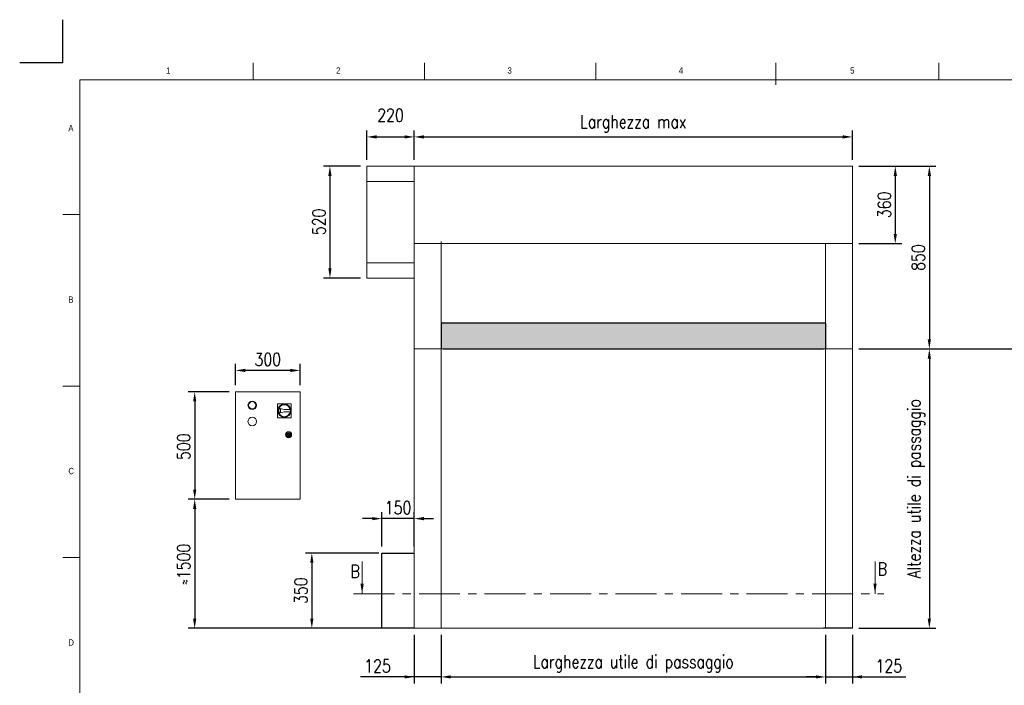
# Model space of a CAD drawing. Header units: millimetres. Extents: x 1545 to 15470, y 764 to 5767.
# Tile 3 of 8: x 1545 to 6125, y 2670 to 5765. Entities that reach past the tile are written whole.
import ezdxf

# ---------------------------------------------------------------- set-up
doc = ezdxf.new("R2010")
doc.units = ezdxf.units.MM
doc.header["$LTSCALE"] = 50
doc.header["$PDSIZE"] = -1
doc.linetypes.add('CENTERX2', pattern=[20.32, 12.7, -2.54, 2.54, -2.54])
doc.layers.add('FORMAT', color=7, linetype='Continuous')
doc.styles.add('NYIP', font='romans.shx', dxfattribs={"width": 0.8})
doc.styles.add('SLDTEXTSTYLE0', font='Gothic.ttf', dxfattribs={"width": 0.913})
doc.dimstyles.new('STANDARD35', dxfattribs={"dimscale": 35, "dimtxt": 2, "dimasz": 1.5, "dimexe": 1, "dimexo": 1, "dimgap": 0.7, "dimtad": 1, "dimdec": 0, "dimdsep": 46, "dimtxsty": 'NYIP', "dimcen": 0, "dimclrd": 1, "dimclre": 1, "dimclrt": 2, "dimadec": 0, "dimazin": 0, "dimtfac": 1, "dimtdec": 0, "dimtix": 1, "dimtmove": 0, "dimatfit": 3, "dimfxl": 0, "dimtvp": 1, "dimtolj": 1, "dimtzin": 0, "dimarcsym": 0})

# ---------------------------------------------------------------- blocks, each defined once
blk = doc.blocks.new('A$C7C9C4F3F')
at = {"color": 7, "lineweight": 5}
blk.add_line((8295, 11245), (8295, 11504), dxfattribs=at)
at = {"layer": 'FORMAT', "color": 7, "lineweight": 5}
for p, q in [((2216, 11304), (2216, 11504)), ((4209, 11504), (4209, 11304)), ((6202, 11304), (6202, 11504)), ((10188, 11304), (10188, 11504)), ((16199, 11304), (199, 11304)), ((199, 11304), (199, 199)), ((199, 9738), (0, 9738)), ((0, 7745), (199, 7745)), ((0, 5752), (199, 5752))]:
    blk.add_line(p, q, dxfattribs=at)
at = {"color": 7, "lineweight": 5, "char_height": 73.8, "attachment_point": 1, "style": 'SLDTEXTSTYLE0'}
for s, insert in [('1', (1203, 11450)), ('2', (3180, 11450)), ('3', (5173, 11450)), ('4', (7166, 11450)), ('5', (9159, 11450)), ('A', (66, 10780)), ('B', (66, 8787)), ('C', (66, 6794)), ('D', (66, 4801))]:
    blk.add_mtext(s, dxfattribs=dict(at, insert=insert))
blk = doc.blocks.new('*D184')
at = {"color": 7, "lineweight": -2}
for p, q in [((3130.1, 5083.9), (2958.1, 5083.9)), ((2988.1, 5038.9), (2988.1, 4608.9)), ((3130.1, 4563.9), (2958.1, 4563.9))]:
    blk.add_line(p, q, dxfattribs=at)
at = {"color": 7}
for points in [[(2995.6, 5038.9), (2980.6, 5038.9), (2988.1, 5083.9)], [(2980.6, 4608.9), (2995.6, 4608.9), (2988.1, 4563.9)]]:
    blk.add_solid(points, dxfattribs=at)
at = {"layer": 'Defpoints', "color": 0}
for p in [(3160.1, 5083.9), (2988.1, 4563.9), (3160.1, 4563.9)]:
    blk.add_point(p, dxfattribs=at)
at = {"color": 7, "lineweight": 0, "insert": (2937.1, 4824.9), "char_height": 60, "attachment_point": 5, "rotation": 90, "style": 'NYIP'}
blk.add_mtext('\\A1;520', dxfattribs=at)
blk = doc.blocks.new('*D185')
at = {"color": 7, "lineweight": -2}
for p, q in [((2549, 4064.9), (2549, 4164.1)), ((2804, 4134.1), (2594, 4134.1)), ((2849, 4064.9), (2849, 4164.1))]:
    blk.add_line(p, q, dxfattribs=at)
at = {"color": 7}
for points in [[(2594, 4141.6), (2594, 4126.6), (2549, 4134.1)], [(2804, 4126.6), (2804, 4141.6), (2849, 4134.1)]]:
    blk.add_solid(points, dxfattribs=at)
at = {"layer": 'Defpoints', "color": 0}
for p in [(2549, 4134.1), (2549, 4034.9), (2849, 4034.9)]:
    blk.add_point(p, dxfattribs=at)
at = {"color": 7, "lineweight": 0, "insert": (2699, 4185.1), "char_height": 60, "attachment_point": 5, "style": 'NYIP'}
blk.add_mtext('\\A1;300', dxfattribs=at)
blk = doc.blocks.new('*D186')
at = {"color": 7, "lineweight": -2}
for p, q in [((2519, 4034.9), (2329, 4034.9)), ((2359, 3989.9), (2359, 3579.9)), ((2519, 3534.9), (2329, 3534.9))]:
    blk.add_line(p, q, dxfattribs=at)
at = {"color": 7}
for points in [[(2366.5, 3989.9), (2351.5, 3989.9), (2359, 4034.9)], [(2351.5, 3579.9), (2366.5, 3579.9), (2359, 3534.9)]]:
    blk.add_solid(points, dxfattribs=at)
at = {"layer": 'Defpoints', "color": 0}
for p in [(2549, 4034.9), (2359, 3534.9), (2549, 3534.9)]:
    blk.add_point(p, dxfattribs=at)
at = {"color": 7, "lineweight": 0, "insert": (2308, 3779.4), "char_height": 60, "attachment_point": 5, "rotation": 90, "style": 'NYIP'}
blk.add_mtext('\\A1;500', dxfattribs=at)
blk = doc.blocks.new('*D187')
at = {"color": 7, "lineweight": -2}
for p, q in [((2519, 3534.9), (2329, 3534.9)), ((2359, 3489.9), (2359, 2979.9)), ((3350.1, 2934.9), (2329, 2934.9))]:
    blk.add_line(p, q, dxfattribs=at)
at = {"color": 7}
for points in [[(2366.5, 3489.9), (2351.5, 3489.9), (2359, 3534.9)], [(2351.5, 2979.9), (2366.5, 2979.9), (2359, 2934.9)]]:
    blk.add_solid(points, dxfattribs=at)
at = {"layer": 'Defpoints', "color": 0}
for p in [(2549, 3534.9), (2359, 2934.9), (3380.1, 2934.9)]:
    blk.add_point(p, dxfattribs=at)
at = {"color": 7, "lineweight": 0, "insert": (2308, 3232.1), "char_height": 60, "attachment_point": 5, "rotation": 90, "style": 'NYIP'}
blk.add_mtext('\\A1;≈1500', dxfattribs=at)
blk = doc.blocks.new('*D188')
at = {"color": 7, "lineweight": -2}
for p, q in [((3380.1, 2904.9), (3380.1, 2678.9)), ((3505.1, 2904.9), (3505.1, 2678.9)), ((3380.1, 2708.9), (3130.3, 2708.9)), ((3335.1, 2708.9), (3290.1, 2708.9)), ((3505.1, 2708.9), (3380.1, 2708.9)), ((3550.1, 2708.9), (3595.1, 2708.9))]:
    blk.add_line(p, q, dxfattribs=at)
at = {"color": 7}
for points in [[(3335.1, 2701.4), (3335.1, 2716.4), (3380.1, 2708.9)], [(3550.1, 2716.4), (3550.1, 2701.4), (3505.1, 2708.9)]]:
    blk.add_solid(points, dxfattribs=at)
at = {"layer": 'Defpoints', "color": 0}
for p in [(3380.1, 2934.9), (3505.1, 2934.9), (3380.1, 2708.9)]:
    blk.add_point(p, dxfattribs=at)
at = {"color": 7, "lineweight": 0, "insert": (3209.7, 2759.9), "char_height": 60, "attachment_point": 5, "style": 'NYIP'}
blk.add_mtext('\\A1;125^J', dxfattribs=at)
blk = doc.blocks.new('*D189')
at = {"color": 7, "lineweight": -2}
for p, q in [((5293.7, 2904.9), (5293.7, 2678.9)), ((5418.7, 2904.9), (5418.7, 2678.9)), ((5248.7, 2708.9), (5203.7, 2708.9)), ((5293.7, 2708.9), (5418.7, 2708.9)), ((5418.7, 2708.9), (5667.6, 2708.9)), ((5463.7, 2708.9), (5508.7, 2708.9))]:
    blk.add_line(p, q, dxfattribs=at)
at = {"color": 7}
for points in [[(5248.7, 2701.4), (5248.7, 2716.4), (5293.7, 2708.9)], [(5463.7, 2716.4), (5463.7, 2701.4), (5418.7, 2708.9)]]:
    blk.add_solid(points, dxfattribs=at)
at = {"layer": 'Defpoints', "color": 0}
for p in [(5293.7, 2934.9), (5418.7, 2934.9), (5418.7, 2708.9)]:
    blk.add_point(p, dxfattribs=at)
at = {"color": 7, "lineweight": 0, "insert": (5588.2, 2759.9), "char_height": 60, "attachment_point": 5, "style": 'NYIP'}
blk.add_mtext('\\A1;125', dxfattribs=at)
blk = doc.blocks.new('*D190')
at = {"color": 7, "lineweight": -2}
for p, q in [((3505.1, 2904.9), (3505.1, 2678.9)), ((5293.7, 2904.9), (5293.7, 2678.9)), ((3550.1, 2708.9), (5248.7, 2708.9))]:
    blk.add_line(p, q, dxfattribs=at)
at = {"color": 7}
for points in [[(3550.1, 2716.4), (3550.1, 2701.4), (3505.1, 2708.9)], [(5248.7, 2701.4), (5248.7, 2716.4), (5293.7, 2708.9)]]:
    blk.add_solid(points, dxfattribs=at)
at = {"layer": 'Defpoints', "color": 0}
for p in [(3505.1, 2934.9), (5293.7, 2934.9), (5293.7, 2708.9)]:
    blk.add_point(p, dxfattribs=at)
at = {"color": 7, "lineweight": 0, "insert": (4399.4, 2769.9), "char_height": 60, "attachment_point": 5, "style": 'NYIP'}
blk.add_mtext('\\A1;Larghezza utile di passaggio', dxfattribs=at)
blk = doc.blocks.new('*D191')
at = {"color": 7, "lineweight": -2}
for p, q in [((5448.7, 5083.9), (5648.2, 5083.9)), ((5618.2, 5038.9), (5618.2, 4768.9)), ((5448.7, 4723.9), (5648.2, 4723.9))]:
    blk.add_line(p, q, dxfattribs=at)
at = {"color": 7}
for points in [[(5625.7, 5038.9), (5610.7, 5038.9), (5618.2, 5083.9)], [(5610.7, 4768.9), (5625.7, 4768.9), (5618.2, 4723.9)]]:
    blk.add_solid(points, dxfattribs=at)
at = {"layer": 'Defpoints', "color": 0}
for p in [(5418.7, 5083.9), (5418.7, 4723.9), (5618.2, 4723.9)]:
    blk.add_point(p, dxfattribs=at)
at = {"color": 7, "lineweight": 0, "insert": (5567.2, 4903.9), "char_height": 60, "attachment_point": 5, "rotation": 90, "style": 'NYIP'}
blk.add_mtext('\\A1;360', dxfattribs=at)
blk = doc.blocks.new('*D192')
at = {"color": 7, "lineweight": -2}
for p, q in [((5448.7, 4233.9), (5806.7, 4233.9)), ((5776.7, 4188.9), (5776.7, 2979.9)), ((5448.7, 2934.9), (5806.7, 2934.9))]:
    blk.add_line(p, q, dxfattribs=at)
at = {"color": 7}
for points in [[(5784.2, 4188.9), (5769.2, 4188.9), (5776.7, 4233.9)], [(5769.2, 2979.9), (5784.2, 2979.9), (5776.7, 2934.9)]]:
    blk.add_solid(points, dxfattribs=at)
at = {"layer": 'Defpoints', "color": 0}
for p in [(5418.7, 4233.9), (5418.7, 2934.9), (5776.7, 2934.9)]:
    blk.add_point(p, dxfattribs=at)
at = {"color": 7, "lineweight": 0, "insert": (5715.7, 3584.4), "char_height": 60, "attachment_point": 5, "rotation": 90, "style": 'NYIP'}
blk.add_mtext('\\A1;Altezza utile di passaggio', dxfattribs=at)
blk = doc.blocks.new('*D193')
at = {"color": 7, "lineweight": -2}
for p, q in [((3160.1, 5113.9), (3160.1, 5250)), ((3380.1, 5113.9), (3380.1, 5250)), ((3205.1, 5220), (3335.1, 5220))]:
    blk.add_line(p, q, dxfattribs=at)
at = {"color": 7}
for points in [[(3205.1, 5227.5), (3205.1, 5212.5), (3160.1, 5220)], [(3335.1, 5212.5), (3335.1, 5227.5), (3380.1, 5220)]]:
    blk.add_solid(points, dxfattribs=at)
at = {"layer": 'Defpoints', "color": 0}
for p in [(3380.1, 5220), (3160.1, 5083.9), (3380.1, 5083.9)]:
    blk.add_point(p, dxfattribs=at)
at = {"color": 7, "lineweight": 0, "insert": (3270.1, 5271), "char_height": 60, "attachment_point": 5, "style": 'NYIP'}
blk.add_mtext('\\A1;220^J^J', dxfattribs=at)
blk = doc.blocks.new('*D194')
at = {"color": 7, "lineweight": -2}
for p, q in [((3380.1, 5113.9), (3380.1, 5250)), ((5418.7, 5113.9), (5418.7, 5250)), ((3425.1, 5220), (5373.7, 5220))]:
    blk.add_line(p, q, dxfattribs=at)
at = {"color": 7}
for points in [[(3425.1, 5227.5), (3425.1, 5212.5), (3380.1, 5220)], [(5373.7, 5212.5), (5373.7, 5227.5), (5418.7, 5220)]]:
    blk.add_solid(points, dxfattribs=at)
at = {"layer": 'Defpoints', "color": 0}
for p in [(5418.7, 5220), (3380.1, 5083.9), (5418.7, 5083.9)]:
    blk.add_point(p, dxfattribs=at)
at = {"color": 7, "lineweight": 0, "insert": (4399.4, 5281), "char_height": 60, "attachment_point": 5, "style": 'NYIP'}
blk.add_mtext('\\A1;Larghezza max', dxfattribs=at)
blk = doc.blocks.new('*D195')
at = {"color": 7, "lineweight": -2}
for p, q in [((5448.7, 5083.9), (5806.7, 5083.9)), ((5776.7, 5038.9), (5776.7, 4278.9)), ((5448.7, 4233.9), (5806.7, 4233.9))]:
    blk.add_line(p, q, dxfattribs=at)
at = {"color": 7}
for points in [[(5784.2, 5038.9), (5769.2, 5038.9), (5776.7, 5083.9)], [(5769.2, 4278.9), (5784.2, 4278.9), (5776.7, 4233.9)]]:
    blk.add_solid(points, dxfattribs=at)
at = {"layer": 'Defpoints', "color": 0}
for p in [(5418.7, 5083.9), (5418.7, 4233.9), (5776.7, 4233.9)]:
    blk.add_point(p, dxfattribs=at)
at = {"color": 7, "lineweight": 0, "insert": (5725.7, 4658.9), "char_height": 60, "attachment_point": 5, "rotation": 90, "style": 'NYIP'}
blk.add_mtext('\\A1;850', dxfattribs=at)
blk = doc.blocks.new('*D196')
at = {"color": 7, "lineweight": -2}
for p, q in [((3185.1, 3444.9), (3140.1, 3444.9)), ((3230.1, 3314.9), (3230.1, 3474.9)), ((3380.1, 3444.9), (3230.1, 3444.9)), ((3380.1, 3314.9), (3380.1, 3474.9)), ((3425.1, 3444.9), (3470.1, 3444.9))]:
    blk.add_line(p, q, dxfattribs=at)
at = {"color": 7}
for points in [[(3185.1, 3437.4), (3185.1, 3452.4), (3230.1, 3444.9)], [(3425.1, 3452.4), (3425.1, 3437.4), (3380.1, 3444.9)]]:
    blk.add_solid(points, dxfattribs=at)
at = {"layer": 'Defpoints', "color": 0}
for p in [(3230.1, 3444.9), (3230.1, 3284.9), (3380.1, 3284.9)]:
    blk.add_point(p, dxfattribs=at)
at = {"color": 7, "lineweight": 0, "insert": (3305.1, 3495.9), "char_height": 60, "attachment_point": 5, "style": 'NYIP'}
blk.add_mtext('\\A1;150', dxfattribs=at)
blk = doc.blocks.new('*D197')
at = {"color": 7, "lineweight": -2}
for p, q in [((3215.3, 3284.9), (2874, 3284.9)), ((2904, 3239.9), (2904, 2979.9)), ((3215.3, 2934.9), (2874, 2934.9))]:
    blk.add_line(p, q, dxfattribs=at)
at = {"color": 7}
for points in [[(2911.5, 3239.9), (2896.5, 3239.9), (2904, 3284.9)], [(2896.5, 2979.9), (2911.5, 2979.9), (2904, 2934.9)]]:
    blk.add_solid(points, dxfattribs=at)
at = {"layer": 'Defpoints', "color": 0}
for p in [(3245.3, 3284.9), (2904, 2934.9), (3245.3, 2934.9)]:
    blk.add_point(p, dxfattribs=at)
at = {"color": 7, "lineweight": 0, "insert": (2853, 3109.9), "char_height": 60, "attachment_point": 5, "rotation": 90, "style": 'NYIP'}
blk.add_mtext('\\A1;350', dxfattribs=at)

msp = doc.modelspace()

# ---------------------------------------------------------------- hatches: boundary and pattern name
at = {"true_color": 0x10733a}
h = msp.add_hatch(color=116, dxfattribs=at)
h.set_gradient(color2=(0, 0, 0), one_color=1)
h.paths.add_polyline_path([(5293.7, 4233.9), (5293.7, 4353.9), (3505.1, 4353.9), (3505.1, 4233.9), (3515.1, 4233.9), (5283.7, 4233.9)])

# ---------------------------------------------------------------- linework, layer by layer
at = {"color": 2}
for q in [(1744.9, 5765), (1544.9, 5565)]:
    msp.add_line((1744.9, 5565), q, dxfattribs=at)
at = {"color": 7, "linetype": 'Continuous', "lineweight": 5}
for p, q in [((3160.1, 5083.9), (3389.3, 5083.9)), ((3160.1, 4563.9), (3160.1, 5083.9)), ((3380.1, 5083.9), (5418.7, 5083.9)), ((3380.1, 5008.4), (3380.1, 5083.9)), ((5418.7, 5008.4), (5418.7, 5083.9)), ((3160.1, 5012.9), (3380.1, 5012.9)), ((3380.1, 4804.4), (3380.1, 5008.4)), ((5418.7, 4804.9), (5418.7, 5008.4)), ((3380.1, 4733.4), (3380.1, 4804.4)), ((5418.7, 4733.9), (5418.7, 4804.9)), ((3380.1, 4733.4), (3380.1, 2934.9)), ((3380.1, 4723.9), (5418.7, 4723.9)), ((3505.1, 4733.9), (3505.1, 2934.9)), ((5293.7, 2934.9), (5293.7, 4723.9)), ((5418.7, 2934.9), (5418.7, 4733.9)), ((3160.1, 4634.9), (3380.1, 4634.9)), ((3160.1, 4563.9), (3380.1, 4563.9)), ((3380.1, 4233.9), (5418.7, 4233.9)), ((2849, 4034.9), (2549, 4034.9)), ((2549, 3534.9), (2549, 4034.9)), ((2849, 3534.9), (2849, 4034.9)), ((2743.5, 3979.4), (2743.5, 3914.4)), ((2808.5, 3979.4), (2743.5, 3979.4)), ((2776, 3952.9), (2750.3, 3957.9)), ((2750.3, 3935.9), (2776, 3940.9)), ((2758, 3954.3), (2751.5, 3955.6)), ((2751.5, 3938.1), (2758, 3939.5)), ((2758, 3939.5), (2758, 3954.3)), ((2758, 3939.5), (2758, 3954.3)), ((2803.4, 3952.9), (2776, 3952.9)), ((2776, 3940.9), (2803.4, 3940.9)), ((2808.5, 3914.4), (2808.5, 3979.4)), ((2743.5, 3914.4), (2808.5, 3914.4)), ((2791.3, 3836.9), (2788.3, 3836.9)), ((2788.3, 3832.9), (2791.3, 3832.9)), ((2803.8, 3836.9), (2800.8, 3836.9)), ((2800.8, 3832.9), (2803.8, 3832.9)), ((2849, 3534.9), (2549, 3534.9)), ((3380.1, 3033.9), (3380.1, 2934.9)), ((3380.1, 2934.9), (3415.1, 2934.9)), ((3415.1, 2934.9), (3515.1, 2934.9))]:
    msp.add_line(p, q, dxfattribs=at)
for p, q in [((5293.7, 4353.9), (3505.1, 4353.9)), ((3505.1, 4353.9), (3505.1, 4233.9)), ((5293.7, 4353.9), (5293.7, 4248.2)), ((5293.7, 4353.9), (5293.7, 4233.9)), ((3515.1, 4233.9), (5283.7, 4233.9)), ((5448.7, 4233.9), (7995, 4233.9)), ((3230.1, 2934.9), (3230.1, 3284.9)), ((3230.1, 3284.9), (3380.1, 3284.9)), ((3380.1, 2934.9), (3230.1, 2934.9)), ((5418.7, 2934.9), (5283.7, 2934.9))]:
    msp.add_line(p, q)
at = {"color": 7, "lineweight": 0}
for p, q in [((3137.8, 3244.9), (3137.8, 3095.6)), ((5524.2, 3244.9), (5524.2, 3095.6))]:
    msp.add_line(p, q, dxfattribs=at)
at = {"color": 7, "linetype": 'CENTERX2', "lineweight": 5, "ltscale": 0.3}
msp.add_line((3097.8, 3095.6), (5564.2, 3095.6), dxfattribs=at)
at = {"lineweight": 5}
msp.add_line((3505.1, 2934.9), (5283.7, 2934.9), dxfattribs=at)
at = {"color": 7, "linetype": 'Continuous', "lineweight": 15}
for centre, radius in [((2627, 3971.9), 20), ((2627, 3971.9), 17), ((2776, 3946.9), 31), ((2776, 3946.9), 28), ((2627, 3896.9), 20), ((2796, 3834.9), 14), ((2796, 3834.9), 12), ((2796, 3834.9), 8), ((2796, 3834.9), 2)]:
    msp.add_circle(centre, radius, dxfattribs=at)
for centre, radius, start, end in [((2776, 3946.9), 28, 156.8676, 203.1324), ((2776, 3946.9), 26, 160.4063, 199.5937), ((2776, 3946.9), 28, 347.6264, 12.3736), ((2796, 3834.9), 8, 14.4775, 165.5225), ((2796, 3834.9), 8, 194.4775, 345.5225), ((2796, 3834.9), 5.15, 22.8511, 157.1489), ((2796, 3834.9), 5.15, 202.8511, 337.1489)]:
    msp.add_arc(centre, radius, start, end, dxfattribs=at)
at = {"color": 7, "lineweight": 0}
for points in [[(3145.1, 3141.8), (3130.1, 3141.8), (3137.6, 3096.8)], [(5531.5, 3141.8), (5516.5, 3141.8), (5524, 3096.8)]]:
    msp.add_solid(points, dxfattribs=at)

# ---------------------------------------------------------------- block references
at = {"xscale": 0.4, "yscale": 0.4, "zscale": 0.4}
msp.add_blockref('A$C7C9C4F3F', (1744.9, 963.5), dxfattribs=at)

# ---------------------------------------------------------------- texts
at = {"color": 7, "lineweight": 0, "char_height": 60, "attachment_point": 5, "style": 'NYIP'}
for insert in [(3105.6, 3199.9, 1.5), (5558.1, 3211, 1.5)]:
    msp.add_mtext('\\A1;B', dxfattribs=dict(at, insert=insert))

# ---------------------------------------------------------------- dimensions: what is measured, and where the dimension line sits
at = {"color": 7, "lineweight": 0}
for base, p1, p2, angle, text, picture, middle in [((3380.1, 5220), (3160.1, 5083.9), (3380.1, 5083.9), 0, '220^J^J', '*D193', (3270.1, 5271)), ((5418.7, 5220), (3380.1, 5083.9), (5418.7, 5083.9), 0, 'Larghezza max', '*D194', (4399.4, 5281)), ((5776.7, 2934.9), (5418.7, 4233.9), (5418.7, 2934.9), 90, 'Altezza utile di passaggio', '*D192', (5715.7, 3584.4)), ((5293.7, 2708.9), (3505.1, 2934.9), (5293.7, 2934.9), 0, 'Larghezza utile di passaggio', '*D190', (4399.4, 2769.9))]:
    dim = msp.add_linear_dim(base=base, p1=p1, p2=p2, angle=angle, text=text, dimstyle='STANDARD35', override={"dimscale": 30, "dimclrd": 7, "dimclre": 7, "dimclrt": 7}, dxfattribs=at)
    dim.commit()
    dim.dimension.update_dxf_attribs({"geometry": picture, "text_midpoint": middle})
for base, p1, p2, angle, picture, middle in [((2988.1, 4563.9), (3160.1, 5083.9), (3160.1, 4563.9), 90, '*D184', (2988.1, 4824.9)), ((2359, 3534.9), (2549, 4034.9), (2549, 3534.9), 90, '*D186', (2359, 3779.4)), ((5418.7, 2708.9), (5293.7, 2934.9), (5418.7, 2934.9), 0, '*D189', (5588.2, 2708.9))]:
    dim = msp.add_linear_dim(base=base, p1=p1, p2=p2, angle=angle, dimstyle='STANDARD35', override={"dimscale": 30, "dimclrd": 7, "dimclre": 7, "dimclrt": 7}, dxfattribs=at)
    dim.commit()
    dim.dimension.update_dxf_attribs({"geometry": picture, "text_midpoint": middle, "dimtype": 160})
for base, p1, p2, angle, picture, middle in [((5618.2, 4723.9), (5418.7, 5083.9), (5418.7, 4723.9), 90, '*D191', (5567.2, 4903.9)), ((5776.7, 4233.9), (5418.7, 5083.9), (5418.7, 4233.9), 90, '*D195', (5725.7, 4658.9)), ((2549, 4134.1), (2849, 4034.9), (2549, 4034.9), 0, '*D185', (2699, 4185.1)), ((3230.1, 3444.9), (3380.1, 3284.9), (3230.1, 3284.9), 180, '*D196', (3305.1, 3495.9)), ((2904, 2934.9), (3245.3, 3284.9), (3245.3, 2934.9), 90, '*D197', (2853, 3109.9))]:
    dim = msp.add_linear_dim(base=base, p1=p1, p2=p2, angle=angle, dimstyle='STANDARD35', override={"dimscale": 30, "dimclrd": 7, "dimclre": 7, "dimclrt": 7}, dxfattribs=at)
    dim.commit()
    dim.dimension.update_dxf_attribs({"geometry": picture, "text_midpoint": middle})
for base, p1, angle, text, picture, middle in [((2359, 2934.9), (2549, 3534.9), 90, '≈1500', '*D187', (2359, 3232.1)), ((3380.1, 2708.9), (3505.1, 2934.9), 0, '125^J', '*D188', (3209.7, 2708.9))]:
    dim = msp.add_linear_dim(base=base, p1=p1, p2=(3380.1, 2934.9), angle=angle, text=text, dimstyle='STANDARD35', override={"dimscale": 30, "dimclrd": 7, "dimclre": 7, "dimclrt": 7}, dxfattribs=at)
    dim.commit()
    dim.dimension.update_dxf_attribs({"geometry": picture, "text_midpoint": middle, "dimtype": 160})

doc.saveas('drawing.dxf')
